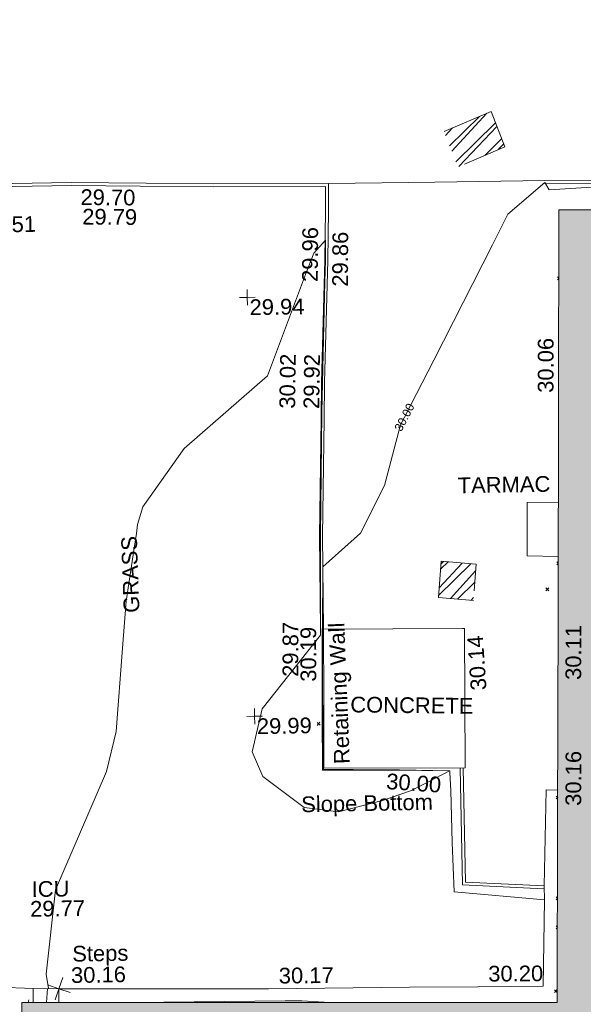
# Model space of a CAD drawing. Header units: millimetres. Extents: x -290717 to 520720, y -103372 to 287762.
# Tile 252 of 256: x 40602 to 54056, y 98527 to 122024. Entities that reach past the tile are written whole.
import ezdxf

# ---------------------------------------------------------------- set-up
doc = ezdxf.new("R2010")
doc.units = ezdxf.units.MM
doc.linetypes.add('IMPORT-HIDDEN2 _3_', pattern=[4762.5, 3175, -1587.5])
doc.linetypes.add('IMPORT-UG_ELEC_STREET LIGHTING_QLB2 _2_', pattern=[2700, 1500, -300.0000000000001, 0, -250, 150, -300.0000000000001, 0, -200])
for name, color, linetype, lineweight, true_color in [('00_TOPO_EAVE', 7, 'Continuous', 9, 0x666666), ('00_UAV_BUILDING_OUTLINE', 5, 'Continuous', 9, 0x0000ff), ('00_UAV_CONCRETE', 9, 'Continuous', 9, 0x808080), ('00_UAV_KERB_BOTTOM', 1, 'Continuous', 9, 0xff0000), ('00_UAV_KERB_TOP', 7, 'Continuous', 9, 0xa500a5), ('00_UAV_LEVEL_SPOT', 7, 'Continuous', 9, 0x666666), ('00_UAV_PARKING', 4, 'Continuous', 9, 0x00ffff), ('00_UAV_SERV_GULLY', 7, 'Continuous', 9, 0x5252a5), ('00_UAV_SERV_IC', 5, 'Continuous', 9, 0x0000ff), ('00_UAV_SLOPE_BOTTOM', 30, 'Continuous', 9, 0xff7f00), ('00_UAV_STEPS', 7, 'Continuous', 9, 0x666666), ('00_UAV_WALL_RETAINING', 7, 'Continuous', 9, 0x7c00a5), ('01_DTM_CONTOUR_MJR', 7, 'Continuous', 9, 0x7f3f00), ('01_DTM_CONTOUR_MJR_LABELS', 7, 'Continuous', 9, 0x7f3f00), ('12333-PUM-2D-U-0001-C01 - Rev2_REVIT IMPORT_dwg', 7, 'Continuous', 9, 0x767676), ('A_RHA_Line', 7, 'Continuous', 9, 0x00a600), ('PUM-CHAMBER EXTENTS', 6, 'IMPORT-HIDDEN2 _3_', 9, 0xff00ff)]:
    doc.layers.add(name, color=color, linetype=linetype, lineweight=lineweight, true_color=true_color)
for name, color, linetype, lineweight in [('00_UAV_SURFACE', 7, 'Continuous', 9), ('00_UAV_SURVEY_TEXT', 7, 'Continuous', 9), ('A_RHA_Detail', 7, 'Continuous', 9), ('GEN-TEXT', 7, 'Continuous', 9)]:
    doc.layers.add(name, color=color, linetype=linetype, lineweight=lineweight)
doc.styles.add('Swis721 Lt BT_1', font='swissl.ttf', dxfattribs={"height": 200})
doc.styles.add('Swis721 Lt BT_2', font='swissl.ttf', dxfattribs={"height": 375})
pattern_1 = [(45, (-533641079.65, -725615854.3560001), (-265.1650429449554, 265.1650429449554), []), (45, (-533640902.873, -725615854.3560001), (-265.1650429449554, 265.1650429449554), [])]

# ---------------------------------------------------------------- blocks, each defined once
blk = doc.blocks.new('12333-PUM-2D-U-0001-C01 - Rev2_REVIT IMPORT_dwg_MSL_Eaves_SYM_1-V82-Site Location Plan Existing')
at = {"layer": '00_TOPO_EAVE', "color": 254, "true_color": 0xcccccc}
blk.add_line((63.8124385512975, 196.0091507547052), (116.0873754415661, 356.5791934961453), dxfattribs=at)
blk = doc.blocks.new('12333-PUM-2D-U-0001-C01 - Rev2_REVIT IMPORT_dwg_MSL_Node_Linework_1-2077247-Site Location Plan Existing')
at = {"layer": '00_UAV_STEPS', "color": 254, "true_color": 0xcccccc, "flags": 128}
for points in [[(256.5421955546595, 704.8438894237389), (0, 0), (-704.8438894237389, 256.5421955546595)], [(704.8438894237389, -256.5421955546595), (0, 0), (-256.5421955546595, -704.8438894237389)]]:
    blk.add_lwpolyline(points, dxfattribs=at)
blk = doc.blocks.new('12333-PUM-2D-U-0001-C01 - Rev2_REVIT IMPORT_dwg_UAV-2077255-Site Location Plan Existing')
at = {"layer": '00_UAV_LEVEL_SPOT', "color": 254, "true_color": 0xcccccc, "flags": 128}
for points in [[(0, -500.0000000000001), (0, 0), (-500.0000000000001, 0)], [(500.0000000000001, 0), (0, 0), (0, 500.0000000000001)]]:
    blk.add_lwpolyline(points, dxfattribs=at)
blk = doc.blocks.new('12333-PUM-2D-U-0001-C01 - Rev2_REVIT IMPORT_dwg_MGS62954_T2_Galway_ITM_3d_Rev1-2077680-Site Location Plan Existing')
at = {"layer": '00_UAV_CONCRETE', "color": 254, "true_color": 0xcccccc}
blk.add_line((533944603.1449758, 725653598.743725), (533942867.332133, 725653687.8744873), dxfattribs=at)
at = {"layer": '00_UAV_CONCRETE', "color": 254, "true_color": 0xcccccc, "flags": 128}
blk.add_lwpolyline([(533945219.4254999, 725653581.3565001), (533949942.4254999, 725653497.3565001), (533950218.6404182, 725653495.5383), (533953588.4254999, 725653473.3565001), (533955218.3456562, 725653456.3512094), (533956777.2557546, 725653440.086781), (533956841.4255, 725655499.3565), (533956838.4254999, 725655834.3565001)], dxfattribs=at)
at = {"layer": '00_UAV_KERB_BOTTOM', "color": 254, "true_color": 0xcccccc, "flags": 128}
for points in [[(533951680.7634917, 725662051.8715906), (533951695.4255, 725664275.3565001), (533951781.9323562, 725667050.4053885), (533951809.4255, 725667932.3565001), (533951935.4255, 725670848.3565001), (533951975.2937467, 725672045.4006095), (533951975.4255, 725672049.3565), (533951989.1593865, 725672684.0325673), (533949237.4255, 725672720.3565003), (533947633.9960403, 725672762.950553), (533945849.4255, 725672810.3565), (533943507.1494464, 725672816.4893254)], [(533960699.8540002, 725672594.2585), (533957152.8540002, 725672660.2585)], [(533956838.4254999, 725655834.3565001), (533954965.4255, 725655958.3565), (533954955.6454138, 725658686.0225385)]]:
    blk.add_lwpolyline(points, dxfattribs=at)
at = {"layer": '00_UAV_KERB_TOP', "color": 254, "true_color": 0xcccccc, "flags": 128}
for points in [[(533951610.7650135, 725662052.3331716), (533951625.4326923, 725664276.6780185), (533951711.9127554, 725667050.8674091), (533951739.4725952, 725667934.9580584), (533951865.475814, 725670851.0325507), (533951905.2703021, 725672045.8620507), (533951905.4507102, 725672051.2788095), (533951917.6485498, 725672614.970439), (533949236.0340406, 725672650.3687696), (533947493.6968653, 725672696.6528149), (533945848.4042886, 725672740.358934), (533943507.873633, 725672746.4871894)], [(533960698.4306957, 725672524.2728668), (533957151.5517165, 725672590.270615)], [(533956833.8013461, 725655764.5094013), (533954895.660025, 725655892.8220141), (533954885.6415368, 725658686.9783647)]]:
    blk.add_lwpolyline(points, dxfattribs=at)
at = {"layer": '00_UAV_PARKING', "color": 254, "true_color": 0xcccccc, "flags": 128}
for points in [[(533957339.3104481, 725664983.4537274), (533956598.4254999, 725664991.3565), (533956573.4255, 725663715.3565), (533957313.9532507, 725663683.8961709)], [(533956838.4254999, 725655834.3565001), (533956932.4254999, 725658121.3564999), (533957205.1687036, 725658108.6830502)]]:
    blk.add_lwpolyline(points, dxfattribs=at)
at = {"layer": '00_UAV_SLOPE_BOTTOM', "color": 254, "true_color": 0xcccccc, "flags": 128}
blk.add_lwpolyline([(533956841.4255, 725655499.3565), (533954694.4255, 725655729.3565), (533954664.4254999, 725656909.3565003), (533954650.9324161, 725658145.5578868), (533954636.6167307, 725658566.5502042), (533954634.8397254, 725658618.8079605), (533953299.6819925, 725658659.2044126), (533951596.2278184, 725658683.5478364), (533951612.4303899, 725659982.2417836), (533951624.4270838, 725660588.5638406), (533951653.7414951, 725662070.1365539)], dxfattribs=at)
at = {"layer": '00_UAV_STEPS', "color": 254, "true_color": 0xcccccc}
blk.add_line((533944942.19476, 725653589.178057), (533944917.5428099, 725653260.9707644), dxfattribs=at)
at = {"layer": '00_UAV_STEPS', "color": 254, "true_color": 0xcccccc, "flags": 128}
blk.add_lwpolyline([(533944593.7768258, 725653266.6948599), (533944603.1449758, 725653598.743725), (533945219.4254999, 725653581.3565001), (533945210.240406, 725653255.7959495)], dxfattribs=at)
at = {"layer": '00_UAV_SURFACE', "color": 254, "true_color": 0xcccccc, "flags": 128}
blk.add_lwpolyline([(533951989.1593864, 725672684.0325676), (533954523.0090804, 725672672.366519), (533957152.8540002, 725672660.2585005), (533954523.0090804, 725672672.366519)], dxfattribs=at)
at = {"layer": '00_UAV_WALL_RETAINING', "color": 254, "true_color": 0xcccccc, "flags": 128}
blk.add_lwpolyline([(533955004.4254999, 725658685.3565), (533951635.4255, 725658731.3565001), (533951657.6752866, 725660360.9115214), (533951680.7634917, 725662051.8715906), (533954988.3659794, 725662006.7099063), (533955049.7634917, 725662005.8715905)], close=True, dxfattribs=at)
at = {"layer": '01_DTM_CONTOUR_MJR', "color": 254, "true_color": 0xcccccc, "flags": 128}
for points in [[(533944970.2220169, 725653588.3873194), (533944923.1125353, 725653930.5798792), (533945180.0000002, 725655940.0000002), (533946447.4371924, 725658743.6837238), (533946694.6073742, 725659691.4386644), (533946877.7714052, 725661677.9874601), (533946983.9760491, 725662797.3963608), (533947199.8437299, 725664065.1472297), (533947261.4593728, 725664413.3416488), (533947287.7598104, 725664627.6800345), (533947423.4636629, 725665041.872769), (533948430.0000002, 725666420.0000001), (533950453.4063042, 725668120.462511), (533951399.8743168, 725670517.905404), (533951611.8513979, 725671026.6796519), (533951890.0000001, 725671330.0000001), (533951880.2075472, 725670850), (533951859.7142858, 725670349.4285716), (533951758.7142857, 725667930.0000002), (533951732.2222223, 725667220.2777778), (533951647.5996978, 725664280.0000001), (533951636.1644984, 725663598.8229424), (533951614.4562335, 725662052.2281168), (533951610, 725661906.9723758), (533950189.1712591, 725660176.592656), (533949928.2970927, 725659155.0136682), (533950175.4964052, 725658563.163743), (533951144.9837557, 725657801.0797331), (533951964.3562706, 725657687.8973842), (533953020.9327251, 725657941.481959), (533953691.5470715, 725658156.1710482), (533954106.7753439, 725658355.2182034), (533954630.0000001, 725658620), (533953437.2821302, 725658662.590229), (533953042.0701249, 725658670.876561), (533951626.8421053, 725658713.5526316), (533951620.5706725, 725659539.5553155), (533951642.7883427, 725660949.5981342), (533951662.1719794, 725662061.8853471), (533951690.0000002, 725663540.0000001), (533952602.2533515, 725664326.2694027), (533953194.2988283, 725665451.3551255), (533953604.7575565, 725666895.6168283), (533953701.2357501, 725667073.8308011), (533954430.0000002, 725668420.0000001), (533955878.9563202, 725671151.6041747), (533956257.5721865, 725671878.0263399), (533957150.0000001, 725672614.5000001), (533957253.7457972, 725672439.9331582), (533960700.0000001, 725672590.0000001)], [(533951533.6546657, 725653143.9996871), (533951540.0000001, 725653150.0000001), (533951014.1857479, 725653192.7422161), (533950615.2840855, 725653201.8226118), (533947713.0518396, 725653214.4899666), (533945210.2634472, 725653256.612634)]]:
    blk.add_lwpolyline(points, dxfattribs=at)
at = {"xscale": 0.375, "yscale": 0.375, "zscale": 0.375}
for name, p in [('12333-PUM-2D-U-0001-C01 - Rev2_REVIT IMPORT_dwg_UAV-2077255-Site Location Plan Existing', (533950000.0000001, 725670000.0000001)), ('12333-PUM-2D-U-0001-C01 - Rev2_REVIT IMPORT_dwg_UAV-2077255-Site Location Plan Existing', (533950000.0000001, 725660000)), ('12333-PUM-2D-U-0001-C01 - Rev2_REVIT IMPORT_dwg_MSL_Node_Linework_1-2077247-Site Location Plan Existing', (533945219.4254999, 725653581.3565001)), ('12333-PUM-2D-U-0001-C01 - Rev2_REVIT IMPORT_dwg_MSL_Eaves_SYM_1-V82-Site Location Plan Existing', (533944453.6394756, 725653195.2459489))]:
    blk.add_blockref(name, p, dxfattribs=at)
at = {"layer": '00_UAV_BUILDING_OUTLINE', "color": 251, "true_color": 0x666666, "char_height": 375, "width": 1495.902363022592, "attachment_point": 1, "line_spacing_factor": 1.005061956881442, "style": 'Swis721 Lt BT_2'}
for s, insert, rotation in [('30.06', (533956895.0693018, 725667601.4458178), 88.88217643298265), ('30.11', (533957436.0556814, 725660739.3838418), 88.88217643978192), ('30.16', (533957383.7542366, 725657735.6698093), 88.88217643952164)]:
    blk.add_mtext(s, dxfattribs=dict(at, insert=insert, rotation=rotation))
at = {"layer": '00_UAV_CONCRETE', "color": 251, "true_color": 0x666666, "char_height": 375, "width": 1495.902363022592, "attachment_point": 1, "line_spacing_factor": 1.005061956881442, "style": 'Swis721 Lt BT_2'}
for s, insert, rotation in [('30.17', (533950471.8948084, 725653989.1115756), 359.62285275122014), ('30.20', (533955473.4986017, 725653948.9457068), 359.40224308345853)]:
    blk.add_mtext(s, dxfattribs=dict(at, insert=insert, rotation=rotation))
at = {"layer": '00_UAV_KERB_BOTTOM', "color": 251, "true_color": 0x666666, "char_height": 375, "width": 1495.902363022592, "attachment_point": 1, "line_spacing_factor": 1.005061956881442, "style": 'Swis721 Lt BT_2'}
for s, insert, rotation in [('29.70', (533946067.0350437, 725672648.9500823), 358.4783330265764), ('29.86', (533952031.9096472, 725670220.6385368), 88.68870317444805), ('29.92', (533951295.1082397, 725667316.4028398), 88.13349238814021)]:
    blk.add_mtext(s, dxfattribs=dict(at, insert=insert, rotation=rotation))
at = {"layer": '00_UAV_KERB_TOP', "color": 251, "true_color": 0x666666, "char_height": 375, "width": 1495.902363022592, "attachment_point": 1, "line_spacing_factor": 1.005061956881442, "style": 'Swis721 Lt BT_2'}
for s, insert, rotation in [('29.79', (533946100.4765072, 725672182.2357323), 358.4783330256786), ('29.96', (533951315.4999002, 725670344.64498), 88.68870317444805), ('30.02', (533950719.9463884, 725667333.3007932), 88.13496660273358)]:
    blk.add_mtext(s, dxfattribs=dict(at, insert=insert, rotation=rotation))
at = {"layer": '00_UAV_LEVEL_SPOT', "char_height": 375, "width": 1495.902363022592, "attachment_point": 1, "line_spacing_factor": 1.005061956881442, "style": 'Swis721 Lt BT_2'}
for s, insert in [('29.94', (533950051.8765643, 725669949.1441548)), ('29.99', (533950051.8765643, 725659949.1441547))]:
    blk.add_mtext(s, dxfattribs=dict(at, insert=insert))
at = {"layer": '00_UAV_SERV_GULLY', "color": 251, "true_color": 0x666666, "insert": (533943678.3700348, 725672027.1460181), "char_height": 375, "width": 1495.902363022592, "attachment_point": 1, "line_spacing_factor": 1.005061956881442, "style": 'Swis721 Lt BT_2'}
blk.add_mtext('29.51', dxfattribs=at)
at = {"layer": '00_UAV_SERV_IC', "color": 251, "true_color": 0x666666, "char_height": 375, "attachment_point": 1, "line_spacing_factor": 1.005061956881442, "style": 'Swis721 Lt BT_2'}
for s, insert, width in [('ICU', (533944608.0786505, 725656155.664419), 1021.012723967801), ('29.77', (533944563.2505, 725655685.2854182), 1495.902363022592)]:
    blk.add_mtext(s, dxfattribs=dict(at, insert=insert, width=width))
at = {"layer": '00_UAV_SLOPE_BOTTOM', "color": 251, "true_color": 0x666666, "char_height": 375, "attachment_point": 1, "line_spacing_factor": 1.005061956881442, "style": 'Swis721 Lt BT_2'}
for s, insert, width, rotation in [('29.87', (533950684.4493712, 725660930.7186415), 1495.902363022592, 88.86649307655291), ('30.00', (533953134.5648314, 725658585.3936608), 1495.902363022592, 355.1241480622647), ('Slope Bottom', (533951076.4179612, 725658066.3560178), 3685.143599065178, 0.11904529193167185)]:
    blk.add_mtext(s, dxfattribs=dict(at, insert=insert, width=width, rotation=rotation))
at = {"layer": '00_UAV_STEPS', "char_height": 375, "attachment_point": 1, "line_spacing_factor": 1.005061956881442, "style": 'Swis721 Lt BT_2'}
for s, insert, width in [('Steps', (533945549.6655141, 725654597.2132494), 1552.889119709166), ('30.16', (533945512.1460931, 725654087.091742), 1495.902363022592)]:
    blk.add_mtext(s, dxfattribs=dict(at, insert=insert, width=width))
at = {"layer": '00_UAV_SURVEY_TEXT', "color": 251, "true_color": 0x666666, "insert": (533954944.8000003, 725665611.629608), "char_height": 375, "width": 2450.430537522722, "attachment_point": 1, "line_spacing_factor": 1.005061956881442, "style": 'Swis721 Lt BT_2'}
blk.add_mtext('TARMAC', dxfattribs=at)
at = {"layer": '00_UAV_SURVEY_TEXT', "color": 251, "true_color": 0x666666, "char_height": 375, "attachment_point": 1, "line_spacing_factor": 1.005061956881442, "style": 'Swis721 Lt BT_2'}
for s, insert, width, rotation in [('GRASS', (533946921.906843, 725662516.9318553), 2018.280965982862, 90.99874101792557), ('CONCRETE', (533952296.1382045, 725660429.7541144), 3286.236302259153, 358.3278235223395)]:
    blk.add_mtext(s, dxfattribs=dict(at, insert=insert, width=width, rotation=rotation))
at = {"layer": '00_UAV_WALL_RETAINING', "color": 251, "true_color": 0x666666, "char_height": 375, "attachment_point": 1, "line_spacing_factor": 1.005061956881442, "style": 'Swis721 Lt BT_2'}
for s, insert, width, rotation in [('Retaining Wall', (533951881.3609167, 725658820.1804898), 3832.359387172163, 91.2774242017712), ('30.19', (533951113.4315564, 725660804.9411035), 1495.902363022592, 89.21773758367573), ('30.14', (533955174.5299488, 725660516.1201034), 1495.902363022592, 92.96186411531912)]:
    blk.add_mtext(s, dxfattribs=dict(at, insert=insert, width=width, rotation=rotation))
at = {"layer": '01_DTM_CONTOUR_MJR_LABELS', "color": 251, "true_color": 0x666666, "insert": (533953613.7404695, 725667121.1973823), "char_height": 200, "width": 797.8007824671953, "attachment_point": 2, "rotation": 61.57058910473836, "line_spacing_factor": 1.005061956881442, "style": 'Swis721 Lt BT_1'}
blk.add_mtext('30.00', dxfattribs=at)
blk = doc.blocks.new('12333-PUM-2D-U-0001-C01 - Rev2_REVIT IMPORT_dwg-1620468-Site Location Plan Existing')
at = {"layer": 'PUM-CHAMBER EXTENTS', "true_color": 0xffaaff}
h = blk.add_hatch(dxfattribs=at)
h.set_pattern_fill('FP_3', color=211, style=0, pattern_type=2)
h.set_pattern_definition(pattern_1)
h.paths.add_polyline_path([(314001.3501528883, 57170.64382124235), (315132.3501529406, 57630.64382132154), (314817.35015288, 58479.64382136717), (313686.3501528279, 58019.64382128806)])
h = blk.add_hatch(dxfattribs=at)
h.set_pattern_fill('FP_3', color=211, style=0, pattern_type=2)
h.set_pattern_definition(pattern_1)
h.paths.add_polyline_path([(314192.3501528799, 46819.64382133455), (314273.3501528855, 47682.6438212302), (313440.3501529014, 47768.64382135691), (313359.3501528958, 46905.64382134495)])
at = {"layer": 'GEN-TEXT', "color": 253, "true_color": 0xaaaaaa}
for p, q in [((316363.8707174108, 54469.87089217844), (316331.0811179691, 54502.6604916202)), ((316331.0811179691, 54431.94981350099), (316363.7685985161, 54464.63729404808)), ((316231.2171318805, 47671.36843264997), (316200.1352433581, 47702.45032117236)), ((316200.1352433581, 47631.73964305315), (316231.0470444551, 47662.65144415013)), ((315926.1352433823, 47018.73964304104), (315996.8459215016, 47089.45032116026)), ((315996.8459215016, 47018.73964304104), (315926.1352433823, 47089.45032116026)), ((310408.9948137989, 43904.2884822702), (310479.7054919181, 43974.99916038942)), ((310479.7054919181, 43904.2884822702), (310408.9948137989, 43974.99916038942)), ((316122.090518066, 42078.62437336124), (316082.5296824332, 42118.18520899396)), ((316082.5296824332, 42047.47453087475), (316122.2579008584, 42087.20274929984)), ((316075.2901337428, 39680.10248904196), (316041.7888119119, 39713.60381087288)), ((316041.7888119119, 39642.89313275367), (316075.216342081, 39676.32066292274)), ((316061.8342016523, 38990.48534038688), (316029.5761930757, 39022.74334896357)), ((316029.5761930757, 38952.03267084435), (316061.7109249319, 38984.16740270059)), ((316031.389363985, 37430.18598673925), (315962.9715363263, 37498.60381439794)), ((315962.9715363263, 37427.89313627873), (316032.7052827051, 37497.62688265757))]:
    blk.add_line(p, q, dxfattribs=at)
at = {"layer": 'PUM-CHAMBER EXTENTS', "color": 211, "true_color": 0xffaaff, "flags": 128}
for points in [[(313686.3501528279, 58019.6438212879), (314817.35015288, 58479.64382136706), (315132.3501529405, 57630.64382132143), (314001.3501528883, 57170.64382124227)], [(314192.35015288, 46819.64382133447), (313359.3501528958, 46905.64382134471), (313440.3501529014, 47768.64382135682), (314273.3501528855, 47682.64382123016)]]:
    blk.add_lwpolyline(points, close=True, dxfattribs=at)
blk.add_blockref('12333-PUM-2D-U-0001-C01 - Rev2_REVIT IMPORT_dwg_MGS62954_T2_Galway_ITM_3d_Rev1-2077680-Site Location Plan Existing', (-533641079.6498471, -725615854.3561786))

msp = doc.modelspace()

# ---------------------------------------------------------------- hatches: boundary and pattern name
at = {"layer": 'A_RHA_Detail', "true_color": 0xc0c0c0}
h = msp.add_hatch(color=9, dxfattribs=at)
h.paths.add_polyline_path([(-80880.60083898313, -68502.79057078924), (-80400.86592458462, -68483.4150911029), (-80400.86592458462, -62984.64684182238), (-24474.85765180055, -63009.32043784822), (-24456.14471274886, -50840.30023854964), (-36622.55041054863, -50831.65104346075), (-36622.5504104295, -44228.57792609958), (-50959.05265825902, -44213.68205212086), (-50959.05265825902, -42573.78171509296), (-54563.93258049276, -42571.21897729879), (-54565.69773355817, -45054.17447471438), (-92408.82109324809, -45027.27149617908), (-92411.78875845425, -49201.74309219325), (-100061.9988811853, -49201.74309219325), (-100052.221444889, -64852.82557835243), (-86120.90825231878, -64852.82557835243), (-86092.16626519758, -62957.90041523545), (-84861.10047611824, -62957.90041520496), (-84854.79054275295, -68240.10973718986), (-80870.60226895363, -68240.10973718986)])
h.paths.add_polyline_path([(-137238.9269955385, -68461.93840922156), (-132719.7426408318, -68433.06336920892), (-132847.0731201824, -62850.0428228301), (-130454.6837966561, -62916.63108081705), (-130498.2830220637, -61355.8539363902), (-117581.136331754, -61423.42893434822), (-117492.3908565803, -49183.91309186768), (-125136.5200282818, -49178.47881939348), (-125133.5727033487, -45032.61887132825), (-163007.1824077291, -45005.69421944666), (-163007.1824077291, -44090.29634113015), (-163123.8521375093, -44090.21339942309), (-163122.6389897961, -42383.751842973), (-166563.8543420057, -42383.75184295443), (-166565.0349082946, -44044.3982420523), (-193158.4656786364, -44025.49275802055), (-193195.152889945, -62863.6565097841), (-137269.7106414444, -62916.63108078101), (-137254.3708868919, -65679.90523788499)])
h.paths.add_polyline_path([(120310.9497607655, -32334.2823016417), (120312.4652266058, -31610.73011961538), (133451.2244789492, -31638.24899384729), (133469.2230092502, -19717.98315777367), (121295.7536929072, -19692.48606427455), (121319.8434528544, -8190.941560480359), (112277.0825929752, -8172.001674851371), (112263.1769726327, -14811.12345451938), (78285.85310969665, -14739.95861435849), (78292.82277619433, -8167.077575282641), (76545.55099677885, -8163.40371230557), (69355.76844230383, -8152.931592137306), (69353.66597202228, -9156.746357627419), (68372.60878942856, -9154.691552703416), (68372.60878942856, -13705.52853212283), (69333.72334743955, -13707.54156767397), (69325.07112544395, -16249.53369225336), (66623.4489111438, -16249.53369225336), (66619.79243932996, -17995.29925522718), (65989.07757491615, -17995.29925522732), (65985.44262769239, -19730.78799479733), (57152.23993372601, -19712.28702423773), (57127.42535098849, -31559.89461998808), (70277.87165423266, -31587.43801817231), (70277.87165428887, -32271.74147154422), (78263.96947906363, -32285.12944888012), (78266.62669288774, -31019.79372153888), (112335.8856506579, -31091.15111856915), (112335.8856506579, -32317.57330550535), (119781.4233959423, -32333.17321910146)])
h.paths.add_polyline_path([(7503.71740934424, -1791.43926322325), (15482.43097389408, -674.0213230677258), (15484.0826184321, 148.1327206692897), (56188.28042539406, 205.5276654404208), (56155.8432600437, 14338.31663138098), (18016.62665932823, 14236.4814953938), (17967.9025208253, 34313.18372075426), (21727.10644861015, 34324.06926249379), (21708.9097307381, 40608.10218319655), (18009.66447156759, 40608.10218325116), (17995.54603703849, 45483.75063445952), (9770.084212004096, 45420.63294734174), (3966.216019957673, 45443.14492469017), (3984.771235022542, 14176.56786831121), (1023.062455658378, 14176.56786840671), (-276.5134647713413, 14190.52623465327), (-231.6790044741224, 5976.811441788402), (-226.4491536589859, 193.7444677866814), (1220.250839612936, 179.5999159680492), (7477.609307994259, 143.2867556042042), (7488.638446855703, -674.0213230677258)])
h.paths.add_polyline_path([(77755.59663317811, 53.47451145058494), (77729.51881611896, 1699.844979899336), (94464.47132486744, 1659.976083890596), (94606.37913471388, 17991.39023626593), (88810.41901146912, 18015.03260816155), (88799.89418497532, 14436.74271609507), (69413.88950349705, 14457.87738898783), (69377.35724448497, 99.62816357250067), (70760.85642036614, 92.0068082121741)])
h.paths.add_polyline_path([(61252.12079698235, 46453.95617369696), (105774.7348988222, 46472.68783510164), (105768.2642197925, 61852.61234310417), (92285.13876306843, 61852.61234310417), (92308.59670397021, 65784.30757142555), (96107.46680002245, 65767.6044524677), (96059.6808111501, 75209.20847378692), (101084.8427276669, 75071.88872768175), (104988.0046543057, 74765.36560410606), (108403.6894220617, 74363.84089439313), (112009.2703903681, 73787.25420864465), (115645.3524814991, 73049.69667210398), (116890.8108050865, 72761.69136255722), (120208.9929832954, 71893.18353872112), (120865.241739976, 71703.68487155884), (124135.6329505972, 70669.67317909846), (127435.6253142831, 69480.50055823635), (127820.4368655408, 69394.93141813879), (128274.3081769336, 69331.69585757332), (128731.879114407, 69306.66104520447), (129189.9401456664, 69320.00258265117), (129645.2782985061, 69371.62688830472), (130094.6997111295, 69461.17185607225), (130535.0520071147, 69588.00939078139), (130963.2464342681, 69751.2498188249), (131376.279516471, 69949.74812593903), (131771.254123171, 70182.11198906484), (132162.5575600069, 70460.54046602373), (132496.0921582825, 70741.69081117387), (132820.8713676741, 71064.98072578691), (133117.4593294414, 71414.31364276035), (133383.77568926, 71787.23923958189), (133616.5473239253, 72178.53728446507), (133817.1647262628, 72590.54524901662), (133982.6025969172, 73017.89547517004), (134111.7005086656, 73457.59040804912), (134203.5529320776, 73906.545904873), (134257.5155882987, 74361.61286220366), (134272.5462649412, 74819.59931534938), (134250.5259874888, 75277.29281749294), (134189.6227572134, 75731.48297750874), (134090.9274700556, 76178.98397761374), (133955.1324028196, 76616.65691996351), (133783.1900598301, 77041.4318434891), (133576.3064937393, 77450.3292564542), (133335.9328436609, 77840.48103831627), (133063.7551572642, 78209.15055536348), (132761.6825665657, 78553.75185442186), (132431.8338935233, 78871.86780505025), (132076.5227904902, 79161.26705200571), (131698.2415079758, 79419.91966864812), (131299.6434187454, 79646.01139199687), (131093.5942456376, 79746.34209763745), (132146.0467355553, 83110.22226149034), (122787.763295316, 86282.54285521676), (121604.3555410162, 82800.35918872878), (117095.9864226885, 83870.84033788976), (116841.9598400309, 83526.35449576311), (116120.5435466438, 91221.9361197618), (110237.7341284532, 91274.27491024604), (110194.3680786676, 90435.39030217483), (104988.0046543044, 90486.49901569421), (104973.2761846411, 94309.82427956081), (103746.1314668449, 94309.82427962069), (103839.9937121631, 122852.1474272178), (96365.09202303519, 122931.9599471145), (96350.3400238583, 123952.416858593), (104555.5505249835, 123902.1925258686), (104607.3234457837, 120248.5396157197), (125502.5015002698, 120134.193340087), (125662.0200253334, 137657.3796883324), (114479.5865733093, 137699.2256881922), (114382.3062641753, 129149.9458158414), (104644.1590035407, 129187.997507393), (104577.9931702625, 126217.3903165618), (101184.4926405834, 126159.1566967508), (101264.6166812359, 135959.2655565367), (89967.23177303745, 135988.8856164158), (89927.63362986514, 125823.6463181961), (93630.53562299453, 125840.7948842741), (93580.6568888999, 122931.9599471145), (88697.38835373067, 122904.7310127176), (88679.38989541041, 95739.0914377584), (86378.25848993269, 95739.0914377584), (86378.18187189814, 96178.10083375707), (83279.5074328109, 96200.92083330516), (83273.62493422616, 95735.74732136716), (70169.67509616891, 95733.22421950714), (70166.2684274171, 96272.07409350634), (66674.99731291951, 96257.14073659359), (66654.74538556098, 95755.71092140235), (65784.77231076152, 95755.71092140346), (65887.65094981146, 117470.6305650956), (53473.34271625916, 117487.9046429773), (53434.44066306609, 98570.4634906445), (40649.41626913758, 98570.46349066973), (40610.16711556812, 94406.01479082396), (38853.82372865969, 94410.36303444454), (38848.65589191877, 89463.65332732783), (40612.46601909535, 89518.45976927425), (40665.38257359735, 86257.73741131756), (38372.19584673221, 86305.7230928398), (38369.79373532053, 76901.0507917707), (50937.95125076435, 76944.40198877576), (50922.88567283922, 74598.78180893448), (56484.90611318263, 74588.85093774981), (56484.9061131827, 75194.85181998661), (92465.40372273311, 75233.02581663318), (92645.92783659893, 71766.64845097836), (89810.5550181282, 69362.83965827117), (85313.16173971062, 69360.94750424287), (85313.16173971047, 66907.40508090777), (75210.14498260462, 66903.15451592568), (75210.14498260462, 63815.70944554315), (70819.40014306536, 63815.70999204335), (70819.21601502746, 64253.35708063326), (69456.8341568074, 64253.35708063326), (69455.71957374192, 66901.99623168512), (61303.3285675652, 66898.56680686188), (61304.56054652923, 63970.32021231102), (70500.41048205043, 63970.32021223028), (70500.40885431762, 61852.59006210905), (61245.64388480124, 61848.69637492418), (61252.12079698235, 46455.07044720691)])
h.paths.add_polyline_path([(-17153.16561239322, 48569.32684293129), (-17153.16561227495, 60770.38083690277), (-29362.88357762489, 60774.7042869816), (-29362.88357762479, 67399.20394583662), (-43507.25361058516, 67405.01911302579), (-43488.53133082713, 69093.07334179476), (-45766.41866234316, 69109.32868391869), (-45794.34620035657, 67405.01911302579), (-47272.11273197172, 67404.21245453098), (-47272.44887636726, 66454.91798912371), (-86004.56386335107, 66468.6329952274), (-86006.66970790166, 60521.58362724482), (-92662.8772251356, 60521.58362724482), (-92666.53762789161, 50184.35611936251), (-79752.016597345, 50179.78302554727), (-79752.016597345, 48591.49323813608), (-17157.71631240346, 48569.32845421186)])
h.paths.add_polyline_path([(-201056.4185879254, 48628.75479108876), (-138377.9751621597, 48634.64535782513), (-138377.9751621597, 50133.28202330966), (-125467.710581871, 50134.49533928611), (-125468.6909603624, 60566.19036866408), (-132186.8595615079, 60565.86652591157), (-132187.4203588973, 66533.01978768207), (-170643.3098734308, 66805.61809689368), (-170643.3098732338, 67738.78475851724), (-200340.0100486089, 67488.93693767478), (-200348.7175167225, 60827.7802510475), (-201057.5650552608, 60827.71357562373), (-201056.6510294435, 51102.0431337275)])
h.paths.add_polyline_path([(-240051.5126725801, 54769.1949116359), (-239444.4902595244, 54811.10754483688), (-239186.5396225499, 54841.92927608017), (-238764.8191578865, 54940.98166103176), (-238382.4735933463, 55122.46891391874), (-237990.3402229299, 55354.87497237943), (-237269.2031026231, 55936.21514997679), (-237030.2712443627, 56228.66101920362), (-236793.0039600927, 56569.31473977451), (-236554.5880579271, 57004.26389721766), (-236432.7219585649, 57267.46508911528), (-236300.0815274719, 57753.26239002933), (-236250.7285154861, 58017.17885687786), (-236235.6490610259, 58516.21786795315), (-236233.2538430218, 58987.85640057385), (-236213.702979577, 59823.48083772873), (-236363.8287856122, 59820.8603820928), (-236634.0279869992, 60698.06075831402), (-236391.9547756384, 61432.1972634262), (-236225.4740089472, 61435.10319604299), (-236201.6036570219, 62637.68779599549), (-232563.5271750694, 62639.28734435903), (-232563.5271750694, 63049.03842407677), (-232732.1945866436, 63049.15302221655), (-232860.1521278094, 63457.9589027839), (-232731.6068089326, 63914.24862701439), (-232560.8209657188, 63914.24862701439), (-232521.9864006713, 70597.99604498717), (-240628.6947850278, 70598.85496274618), (-240629.7923196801, 72350.98321581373), (-246412.6011213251, 72347.36085937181), (-246412.6011213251, 70616.45923939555), (-254449.5805725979, 70618.60952619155), (-254454.637144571, 70754.06491724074), (-254469.7140363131, 73191.6627625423), (-263883.2532625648, 73267.83063692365), (-263902.4181505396, 68260.74348557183), (-263714.8217520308, 68259.82096576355), (-263552.9672900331, 67819.6543439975), (-263719.0883117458, 67392.20684197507), (-263913.629869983, 67392.20684288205), (-263956.7001914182, 58633.76423459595), (-260181.1963171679, 58611.22607638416), (-260192.3146984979, 56354.25111578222), (-257184.684388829, 56339.46086010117), (-257213.4419958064, 57092.93866025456), (-257338.5163846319, 57093.27331227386), (-257471.0109295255, 57531.7457231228), (-257338.5163845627, 58062.22513700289), (-257203.4956297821, 58064.06881293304), (-257173.5751889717, 58598.54056827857), (-256478.2273617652, 58575.27357918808), (-256478.2273617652, 58788.51859477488), (-256013.0091299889, 58911.92701537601), (-255397.0786589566, 58780.99767608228), (-255397.0786664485, 58595.98242230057), (-243809.8853614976, 58585.92793205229), (-243805.3570672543, 58352.04527760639), (-243740.9394682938, 57884.52572396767), (-243619.083060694, 57421.84877501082), (-243424.3877541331, 56943.65915328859), (-243247.1437899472, 56608.24157716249), (-243003.0710577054, 56249.99021479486), (-242732.2093200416, 55932.75703086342), (-242371.7230179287, 55603.12658814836), (-242141.2551255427, 55424.88676771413), (-241804.9643038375, 55216.88439829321), (-241529.464082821, 55077.02869058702), (-241100.6275144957, 54917.18295005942), (-240836.2134980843, 54840.82833179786), (-240453.4486196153, 54788.6078413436), (-240203.3756532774, 54776.52967577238)])
h.paths.add_polyline_path([(40276.69022620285, 59895.3641775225), (40328.62676026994, 69196.9439153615), (36588.99968782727, 69217.82459101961), (36619.46637569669, 74674.25962431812), (32264.36460075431, 74687.02318924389), (32233.48293864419, 69156.26826309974), (11916.69390488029, 69269.70959690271), (11966.66200108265, 78218.75165977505), (29087.50901742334, 78123.15526811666), (29143.44567202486, 88141.13700481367), (15719.34879623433, 88216.09212957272), (15732.60379610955, 90589.99788900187), (4594.294101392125, 90652.19003492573), (4525.129359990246, 78265.12250452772), (10096.76365550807, 78234.01258734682), (10077.43887221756, 74773.03821913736), (4547.641142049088, 74803.91453678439), (4465.579974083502, 60107.16002351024), (19125.89094757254, 60025.30234268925), (19139.86249371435, 62527.53804648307), (31738.59196305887, 62457.19146407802), (31724.55430855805, 59943.11609818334), (38369.79364222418, 59906.01157297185)])
h.paths.add_polyline_path([(-246083.0241259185, 72334.29150213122), (-246083.0594797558, 72334.30275087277), (-246208.2905500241, 72334.29150213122)])
h.paths.add_polyline_path([(-114575.3004830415, 112178.0758696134), (-114575.3246436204, 112178.0758696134), (-114707.2752166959, 115801.5811617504)])
h.paths.add_polyline_path([(-154699.9178766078, 101760.4080976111), (-114382.0503338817, 101776.0542915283), (-114382.0503338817, 106926.936016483), (-113755.641395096, 106927.1791078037), (-113757.5507412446, 111847.2721532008), (-114431.6837526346, 111847.2721532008), (-114431.8098651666, 112178.075869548), (-114575.3004830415, 112178.0758696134), (-114578.9984943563, 121707.2390834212), (-123056.9849702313, 121707.2390834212), (-123068.8201032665, 156452.7036899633), (-119381.2340625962, 156454.1347343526), (-119381.2340625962, 160165.8603541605), (-115501.031452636, 160167.3661472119), (-115503.3750945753, 166206.5793118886), (-132411.7987151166, 166599.6604729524), (-132411.8243306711, 166665.6603411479), (-135275.0124468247, 166664.5489553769), (-135275.0124468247, 166628.1883102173), (-135911.3205077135, 166628.1944503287), (-135911.3479256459, 166352.1604668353), (-152521.1633846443, 166345.7145607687), (-152518.3680955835, 159142.6836790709), (-150699.3133726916, 159117.9265656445), (-150755.6690356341, 122560.6912032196), (-151059.2005266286, 122560.6912032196), (-151061.0981347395, 121302.4374931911), (-154138.3148337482, 121372.6012653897), (-154138.3148337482, 121865.183451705), (-154704.3888425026, 121867.2611370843), (-154688.5451973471, 119352.3937021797), (-154745.5933227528, 119352.3715636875), (-154745.5763474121, 118722.1532660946), (-160794.1544526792, 118748.744283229), (-160794.1544527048, 119410.5425977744), (-163852.1622693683, 119422.408321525), (-163855.0715294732, 118762.2003111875), (-167568.6765459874, 118778.5256058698), (-166634.6619849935, 124395.1277019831), (-166843.6206842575, 124471.2090400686), (-167568.6765459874, 124707.6250904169), (-168028.2173235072, 124841.3808643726), (-168630.5006276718, 124991.3056740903), (-169238.2056070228, 125117.4693074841), (-169850.3952285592, 125219.6772877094), (-170466.1255403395, 125297.7720169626), (-171089.1102599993, 125351.8553033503), (-171704.4065937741, 125381.1774254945), (-172325.0479971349, 125386.3595015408), (-172782.2248668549, 125374.5832363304), (-173401.7764236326, 125337.4554476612), (-174019.3926983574, 125276.0328036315), (-174634.1213722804, 125190.4100127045), (-175245.0145766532, 125080.7190996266), (-176047.1958093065, 124895.7675261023), (-176665.4852587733, 124724.7228134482), (-177045.3001228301, 124609.1129151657), (-177631.5127793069, 124405.2077276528), (-176665.4852586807, 118818.5158793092), (-177558.9402083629, 118822.4435769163), (-177662.2853368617, 125263.4341236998), (-176365.3912352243, 126542.9270807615), (-159462.2970490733, 126319.9103917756), (-157057.7396790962, 128609.0850976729), (-157060.6673204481, 136153.1661957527), (-158638.8016610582, 137740.2441626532), (-159352.3735831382, 137740.2441626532), (-161634.4140635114, 140201.1078539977), (-168727.9404946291, 140256.8191147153), (-171035.0401162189, 137942.884730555), (-174184.1459014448, 137942.884730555), (-176460.1168228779, 140292.2858551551), (-177341.68569345, 140292.285855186), (-177341.7114445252, 140358.4281613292), (-183428.5803825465, 140356.0660244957), (-185921.6385984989, 137917.4639097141), (-185921.6385985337, 131757.309115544), (-186906.8767412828, 131756.9267734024), (-187725.3914540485, 130809.9989183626), (-187724.0588902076, 127376.1828149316), (-186481.0281350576, 126304.557648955), (-186479.4846755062, 122327.2959175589), (-185176.2828158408, 121059.4673825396), (-180304.1129154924, 121059.4673825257), (-180304.1136492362, 118802.0484409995), (-193555.3706955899, 118802.0484409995), (-193555.3686998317, 133117.8341649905), (-192593.6442938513, 133118.2073819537), (-192593.6442938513, 134200.8158367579), (-192224.6284783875, 134200.9592041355), (-192225.5653014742, 136615.0101267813), (-192595.0012461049, 136615.0101267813), (-192595.4357332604, 137734.4745166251), (-193589.2709668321, 137734.4746851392), (-193589.2685988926, 147474.5705834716), (-193163.2062206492, 147492.8644728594), (-192606.8095195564, 147551.4951472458), (-192359.9383250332, 147589.5931622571), (-192199.8207947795, 147616.5827293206), (-191882.7548926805, 147682.9245600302), (-191568.5380071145, 147761.6632019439), (-191020.2573150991, 147932.4221712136), (-190950.5841382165, 147955.8263236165), (-190647.7999969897, 148070.951423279), (-190349.769078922, 148197.8750093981), (-190056.9509284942, 148336.4013817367), (-189769.7970512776, 148486.316942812), (-189375.4954991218, 148717.2624196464), (-189132.9060261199, 148873.2749095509), (-188867.5421091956, 149059.0543930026), (-188609.6764469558, 149255.1087866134), (-188354.9814056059, 149465.3525772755), (-188079.6339208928, 149713.8792482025), (-187884.9836199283, 149901.8220103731), (-187538.2510284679, 150274.4802367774), (-187446.2998447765, 150378.396083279), (-187241.3270201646, 150629.2310214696), (-187046.3599558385, 150887.9197697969), (-186861.699277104, 151154.0634500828), (-186546.1373636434, 151669.8298752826), (-186524.4196769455, 151707.063245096), (-163675.289831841, 151669.8298752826), (-163687.5843044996, 148134.0767945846), (-157303.6541541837, 148136.4921063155), (-157303.6541541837, 155759.9150161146), (-157557.4317586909, 155765.0384228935), (-157555.9168973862, 166678.0466575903), (-187009.2021991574, 166699.7464767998), (-187013.0952111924, 162054.4009359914), (-188707.1775469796, 162044.5925187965), (-188705.9961893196, 155021.5333641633), (-188737.9999316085, 154650.5326603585), (-188799.0133970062, 154283.1866125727), (-188857.2045401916, 154035.4341107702), (-188966.1106131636, 153679.3368924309), (-189102.6200311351, 153332.8820747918), (-189265.8911677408, 152998.2056672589), (-189454.9174010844, 152677.3710606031), (-189645.2484685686, 152421.322012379), (-189916.9563410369, 152104.2450531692), (-190212.7041973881, 151809.4634871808), (-190530.6686598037, 151538.7947475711), (-190868.889367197, 151293.9075915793), (-191225.2810786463, 151076.3118324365), (-191597.6465194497, 150887.3490190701), (-192092.8415776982, 150682.5621956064), (-192485.2937347, 150569.6612301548), (-192903.8930807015, 150482.2408890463), (-193187.215491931, 150440.8868273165), (-193594.1866364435, 150407.1257787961), (-193594.5953882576, 151459.989522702), (-205369.2399268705, 151455.4201248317), (-205354.452352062, 113350.0822379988), (-207187.1580384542, 113349.3709450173), (-207184.3024929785, 105991.0636522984), (-205312.8709512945, 105991.0636522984), (-205311.2365670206, 101769.6553082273), (-175488.645120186, 101781.2285901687), (-175488.645120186, 110889.6985621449), (-154703.462766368, 110897.5679794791), (-154700.5193329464, 103310.2697088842)])
h.paths.add_polyline_path([(193735.9435692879, 113047.8274775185), (208865.0938716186, 114991.026643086), (208976.1154122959, 114126.6471161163), (216447.8967330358, 115086.3281915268), (216038.7305308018, 118271.970241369), (232648.5073383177, 120405.3421627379), (233425.9936153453, 114352.0734369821), (240632.2017567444, 115277.6440986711), (239854.8412683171, 121329.9334728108), (256406.8682407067, 123455.8879629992), (257091.7572256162, 118089.1198988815), (264572.287122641, 119040.8180953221), (261877.8350554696, 138524.7609215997), (259178.7147038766, 138221.6086023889), (259197.3483654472, 137439.0084132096), (254686.1480587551, 136897.0007613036), (255412.6810205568, 131314.8303174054), (240852.7447965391, 129522.4514055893), (239771.0426540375, 137918.8519126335), (240649.582243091, 138010.1984551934), (240062.3063116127, 142776.6750342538), (239165.7694641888, 142685.0143484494), (237630.9646614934, 151018.3171733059), (266172.8791088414, 154560.7889781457), (271297.187694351, 142612.4006970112), (276531.7397502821, 144861.0987145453), (274941.5029779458, 148527.903728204), (302074.530765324, 160134.9084326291), (300215.9323773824, 164320.1841173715), (301528.161327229, 164907.0997990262), (300405.1237791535, 167477.8916353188), (299016.6944531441, 166945.7181825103), (295626.7488506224, 174518.7544287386), (294333.0289184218, 177537.1551681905), (287288.847594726, 174518.7544287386), (289427.6893504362, 169661.0163464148), (272956.7816584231, 162557.1203578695), (271943.2187786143, 164897.4305293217), (267016.3118217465, 162764.0369715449), (268502.3094164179, 159357.043014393), (265200.4029571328, 157946.4096681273), (226856.4166955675, 153146.7821791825), (227510.3041274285, 148852.0205335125), (228280.9873164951, 141179.0007484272), (227302.3544112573, 141050.2812999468), (227895.3788231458, 136433.1758633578), (228748.5501749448, 136523.8855003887), (229602.307730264, 128023.7667641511), (217691.2359889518, 126493.8999679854), (217642.3600127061, 126874.4332670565), (215138.5007311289, 126552.8357430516), (215194.9980427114, 126112.9650749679), (215015.6132225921, 126089.9247571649), (214840.967257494, 127449.6644606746), (192258.7012018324, 124549.1816390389), (193486.3576426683, 114991.026643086)])
h.paths.add_polyline_path([(-78076.24179098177, 117605.518872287), (-78076.23951907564, 117610.0871212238), (-78070.31812256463, 129485.733079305), (-74723.15926546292, 129478.3852560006), (-74723.15926546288, 125435.7860625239), (-48015.64546089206, 125380.0246061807), (-47996.55031653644, 135872.5822179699), (-61198.159180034, 135901.5630078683), (-74714.72264147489, 135923.5088764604), (-74723.62876031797, 131865.2975510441), (-78070.31812256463, 131872.6421692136), (-78062.97909490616, 149549.768943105), (-58292.26570494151, 149541.5607197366), (-58292.26570494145, 148946.2407608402), (-37707.70924049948, 148937.6946534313), (-37707.70924049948, 159740.0690313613), (-44148.26955758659, 159742.7429641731), (-44148.26955758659, 162961.3319175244), (-49829.95437586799, 162961.3319175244), (-49830.92144141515, 160632.0129326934), (-78494.0902662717, 160643.9130440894), (-78494.0902662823, 161615.1537737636), (-78739.22585210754, 161615.2555472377), (-78691.79195364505, 168187.9195488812), (-90844.5764503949, 168126.8149080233), (-90962.52567696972, 152686.7636278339), (-89064.97866810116, 152685.97582136), (-89079.54115383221, 117610.0871212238), (-78374.80210165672, 117605.6428258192)])
h.paths.add_polyline_path([(69254.82576126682, 129235.9722870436), (69259.97086178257, 136167.7892474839), (86068.0992678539, 136131.0235193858), (86008.66431381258, 164703.3084147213), (58789.63167882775, 164723.5115811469), (58789.63167882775, 170119.2062865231), (54460.16324890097, 170122.4198087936), (54457.21717773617, 166153.2792453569), (47042.21516498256, 166158.7829869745), (47041.10931533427, 164668.9097040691), (39173.27935198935, 164674.7495545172), (39172.83712618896, 164078.9539098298), (17014.87910992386, 164095.400525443), (17002.38841206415, 147267.1142245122), (12659.63471563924, 147267.1142245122), (12653.6008753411, 139137.9291796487), (17031.41608901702, 139134.6797717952), (17024.58791744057, 129935.3194463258), (39191.34773726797, 129918.8662983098), (39191.34773726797, 129258.2867272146), (69014.0340609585, 129236.1510132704)])
h.paths.add_polyline_path([(39265.62356917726, 139467.8223435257), (33050.91021530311, 139484.1586867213), (33087.56357182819, 153427.9220784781), (39277.60130890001, 153411.6505991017), (39277.60130890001, 152830.3127277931), (43058.29603858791, 152820.3745823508), (43024.83899408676, 140092.5601633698), (39267.2657899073, 140092.5601633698)])
h.paths.add_polyline_path([(1979.548949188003, 189123.2414339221), (18699.10403225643, 189180.0465563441), (18678.46874727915, 195253.6675675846), (24349.02704558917, 195272.9334349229), (24334.96888369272, 199550.7690689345), (28829.78348971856, 199566.0403168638), (28798.35772162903, 208815.6446465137), (24334.94961552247, 208806.1514042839), (24333.90624838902, 209113.2475694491), (16811.59093053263, 209087.6902915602), (16806.58456496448, 208843.590909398), (6772.293057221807, 208809.4991440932), (6797.166076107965, 201488.5780549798), (-8471.058649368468, 201436.7038403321), (-8471.058649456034, 200429.0172029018), (-11856.09020773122, 200417.5164702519), (-11823.72827012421, 190892.3684139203), (-7614.729360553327, 190904.9356358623), (-7614.729360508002, 190170.8290169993), (-4608.619189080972, 190169.2993656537), (-4608.238782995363, 190916.8832264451), (1973.379031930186, 190939.2444093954), (1977.122761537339, 189837.3456606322)])
h.paths.add_polyline_path([(-20506.2213294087, 190640.028646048), (-20122.28942212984, 206347.1214480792), (-41550.34215554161, 207015.255795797), (-41462.26177905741, 210449.6195896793), (-31391.41053375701, 210152.0276719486), (-31078.64493158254, 223862.574366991), (-44305.08575746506, 224230.797228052), (-44490.79956595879, 211865.5542346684), (-47510.12209651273, 211942.9901386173), (-47722.57925074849, 203659.0205615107), (-47076.06680551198, 203635.3001466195), (-47175.4684425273, 199531.9403872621), (-46801.21126120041, 199520.4703265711), (-46873.68175963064, 195478.589946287), (-44600.40472249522, 195425.25597799), (-44685.88459510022, 192243.2795180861), (-38073.99929110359, 192135.6564361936), (-38104.39995468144, 191126.9722513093), (-21537.79264469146, 190668.5723413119)])
h.paths.add_polyline_path([(16801.02360974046, 195961.5001375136), (9656.615133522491, 196015.1086064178), (9643.83815057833, 199513.9922857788), (11631.77992465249, 199485.8321209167), (11631.79209405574, 203322.2460457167), (16806.58456511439, 203391.4855727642), (16801.04077099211, 195984.4293109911)])
h.paths.add_polyline_path([(122084.9263243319, 200536.2570557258), (122088.180516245, 206386.1947929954), (125211.1061637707, 206386.1947929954), (125211.1162733, 206645.8932838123), (126202.709897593, 206645.8932838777), (126203.0204768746, 207041.0477229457), (130401.4034740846, 206979.0758390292), (130444.269112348, 209883.2802976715), (126202.8383602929, 209945.883203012), (126203.0204768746, 214624.1281189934), (127364.7919503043, 214624.1281189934), (127365.2106673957, 225380.2058570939), (126159.8599207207, 225380.2527798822), (126207.4133336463, 241475.3410923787), (119482.541129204, 241495.8747302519), (119479.204156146, 246182.0096278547), (109943.9121324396, 246175.219673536), (109953.2702600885, 233033.3814297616), (115000.5285021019, 233033.3814296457), (114999.5792924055, 208653.4991933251), (112026.3032629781, 208653.4991933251), (112024.3519988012, 200538.6764491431), (122024.6079402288, 200536.271559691)])
h.paths.add_polyline_path([(30087.05071628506, 200986.75440713), (38030.67179073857, 201028.6865661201), (38030.67179073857, 202922.9731661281), (38109.89531489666, 202923.3913649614), (38067.25569093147, 208827.6066631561), (38013.35839375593, 208827.667223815), (38012.38630312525, 209012.5383931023), (30044.90685988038, 208970.4802974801), (30060.65944993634, 205986.3119354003)])
h.paths.add_polyline_path([(195986.2599411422, 205661.5722736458), (202896.8751332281, 206052.0074670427), (202676.886254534, 209945.7611691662), (195766.2710618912, 209555.325975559)])
h.paths.add_polyline_path([(-91652.40581580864, 206392.6172135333), (-79454.24421187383, 206432.5105635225), (-79629.29258199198, 238245.6998510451), (-68904.21147484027, 238215.095164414), (-68918.56040493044, 246314.0782553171), (-68756.515268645, 246312.9061543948), (-68755.20581930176, 246638.9786699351), (-79620.07671794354, 246651.3624133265), (-79606.5628449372, 247343.5411849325), (-82154.50636787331, 247318.0695596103), (-82154.50636787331, 247488.1275895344), (-91640.64698348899, 247472.5371040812), (-91638.72040628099, 246846.4753752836), (-131470.3702759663, 246641.42150215), (-131470.3702759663, 250159.5419305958), (-142857.1087886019, 250176.7939677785), (-142864.0554935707, 246220.0701029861), (-165118.8027587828, 246272.3986783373), (-165040.0492656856, 253907.936045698), (-178677.4727934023, 253929.5079730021), (-178699.5521575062, 238176.7234097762), (-138599.3373496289, 238209.4781454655), (-138548.4479938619, 206627.5237025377), (-126646.6702863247, 206572.2299428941), (-126666.6805510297, 234825.8818836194), (-124962.7180531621, 234825.9534805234), (-124969.0241559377, 234688.4891474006), (-91595.61129713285, 234664.3133306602), (-91650.87307429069, 207155.5994723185)])
h.paths.add_polyline_path([(142123.7078306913, 209113.5383730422), (152768.4446292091, 209127.3137315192), (152745.2992288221, 227012.6338093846), (142100.5623961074, 226998.8584508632), (142121.8067345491, 210582.5602414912)])
h.paths.add_polyline_path([(168998.8561285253, 209274.9592350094), (169026.8416078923, 226860.3446541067), (161686.6780313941, 226876.6646907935), (161647.6783165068, 209291.3037608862), (168846.6177107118, 209275.2977201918)])
h.paths.add_polyline_path([(49761.46820716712, 218476.567809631), (49794.00484362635, 223316.1680811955), (41274.07755979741, 223363.4010619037), (41273.58999769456, 223290.879563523), (32187.30576793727, 223351.9666549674), (32202.10532416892, 225553.2987455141), (20081.8372469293, 225634.7833114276), (20035.26675877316, 218707.7438838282), (31566.33951793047, 218630.2204926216), (31566.12891728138, 218598.8950898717), (49547.01686615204, 218478.0095661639)])
h.paths.add_polyline_path([(162361.9830851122, 234154.0520866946), (162366.6425722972, 241589.9129272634), (135261.1026964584, 241630.986197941), (135249.0888707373, 234197.8735112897), (160249.0277027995, 234157.467167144)])
h.paths.add_polyline_path([(176458.8604388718, 246709.572470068), (176516.248447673, 252173.1529805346), (168884.2833866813, 252253.3171281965), (168934.8652923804, 257068.9279575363), (164355.0504715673, 257117.0331241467), (164296.1746742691, 251511.8088120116), (164416.8965511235, 251510.5407811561), (164367.8024342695, 246836.5737543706), (172300.1975056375, 246753.2539686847)])

# ---------------------------------------------------------------- linework, layer by layer
at = {"layer": 'A_RHA_Line', "color": 7}
for p, q in [((53473.34271632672, 117487.9046429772), (53463.84539654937, 112869.5112140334)), ((53854.71541453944, 117487.3739762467), (53473.34271632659, 117487.9046429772)), ((58854.54561327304, 117480.4168867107), (53854.71541453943, 117487.3739762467)), ((53463.84539654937, 112869.5112140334), (53453.56382839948, 107869.7503775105)), ((53453.56382839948, 107869.7503775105), (53443.28226018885, 102869.9895410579)), ((53443.28226020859, 102869.9895410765), (53434.44066312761, 98570.46349064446)), ((40649.44333216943, 98573.33495848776), (40622.48087105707, 95712.53986404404)), ((42740.88087104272, 98572.8652286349), (40649.44333216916, 98573.33495848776)), ((47737.74614134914, 98571.74294947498), (42740.88087107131, 98572.86522866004)), ((52734.61141141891, 98570.62066988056), (47737.74614134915, 98571.74294947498)), ((53434.44066312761, 98570.46349064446), (52734.61141142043, 98570.62066990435))]:
    msp.add_line(p, q, dxfattribs=at)

# ---------------------------------------------------------------- block references
at = {"layer": '12333-PUM-2D-U-0001-C01 - Rev2_REVIT IMPORT_dwg', "color": 254, "linetype": 'IMPORT-UG_ELEC_STREET LIGHTING_QLB2 _2_', "true_color": 0xffd4d4, "rotation": 0.9999999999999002}
msp.add_blockref('12333-PUM-2D-U-0001-C01 - Rev2_REVIT IMPORT_dwg-1620468-Site Location Plan Existing', (-261895.0770586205, 55869.5817132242), dxfattribs=at)

doc.saveas('drawing.dxf')
